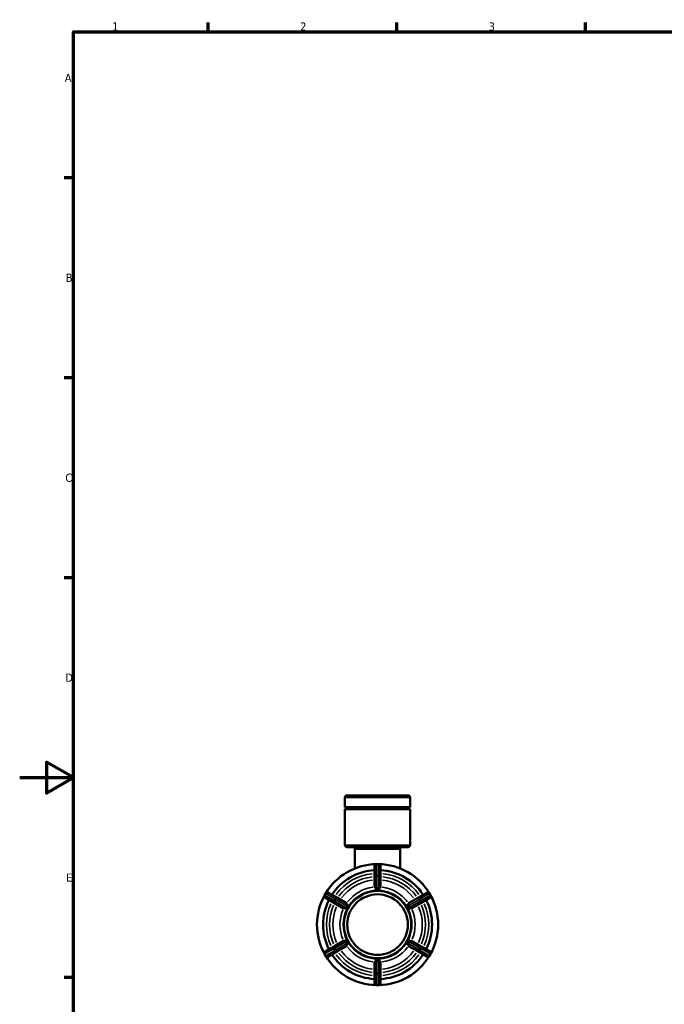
# Model space of a CAD drawing. Header units: millimetres. Extents: x 0 to 902, y -116 to 594.
# Tile 4 of 8: x 0 to 239, y 213 to 578. Entities that reach past the tile are written whole.
import ezdxf

# ---------------------------------------------------------------- set-up
doc = ezdxf.new("R2010")
doc.units = ezdxf.units.MM
for name, color, linetype, lineweight in [('Border (ANSI)', 7, 'Continuous', 70), ('Visible (ANSI)', 7, 'Continuous', 50), ('Visible Narrow (ANSI)', 7, 'Continuous', 35)]:
    doc.layers.add(name, color=color, linetype=linetype, lineweight=lineweight)
doc.styles.add('Note Text (ANSI)', font='tahoma.ttf')

# ---------------------------------------------------------------- blocks, each defined once
blk = doc.blocks.new('Borders Default Border')
at = {"layer": 'Border (ANSI)'}
for p, q in [((70.08, 574), (70.08, 577.45)), ((140.17, 574), (140.17, 577.45)), ((210.25, 574), (210.25, 577.45)), ((20, 519.75), (16.55, 519.75)), ((20, 445.5), (16.55, 445.5)), ((20, 371.25), (16.55, 371.25)), ((20, 222.75), (16.55, 222.75))]:
    blk.add_line(p, q, dxfattribs=at)
at = {"layer": 'Border (ANSI)', "flags": 128}
for points in [[(20, 20), (20, 574), (821, 574), (821, 20), (20, 20)], [(0, 297), (20, 297), (10, 302.77), (10, 291.23), (20, 297)]]:
    blk.add_lwpolyline(points, dxfattribs=at)
at = {"layer": 'Border (ANSI)', "char_height": 3.05, "attachment_point": 7, "style": 'Note Text (ANSI)'}
for s, insert in [('1', (34.35, 574.4)), ('2', (104.2, 574.4)), ('3', (174.26, 574.34)), ('A', (16.78, 555.35)), ('B', (17.15, 481.1)), ('C', (16.95, 406.8)), ('D', (16.96, 332.6)), ('E', (17.21, 258.35))]:
    blk.add_mtext(s, dxfattribs=dict(at, insert=insert))

msp = doc.modelspace()

# ---------------------------------------------------------------- linework, layer by layer
at = {"layer": 'Visible (ANSI)'}
for p, q in [((120.848, 286), (120.848, 289.677)), ((121.598, 290.427), (144.319, 290.427)), ((145.069, 286), (145.069, 289.677)), ((145.069, 286), (120.848, 286)), ((145.069, 285.255), (120.848, 285.255)), ((120.848, 271.977), (120.848, 285.255)), ((145.069, 271.977), (145.069, 285.255)), ((144.319, 271.227), (121.598, 271.227)), ((124.575, 263.307), (124.575, 270.477)), ((141.342, 263.307), (141.342, 270.477)), ((131.834, 264.177), (131.834, 260.315)), ((133.334, 264.927), (132.584, 264.927)), ((134.084, 260.315), (134.084, 264.177)), ((131.834, 260.315), (131.834, 256.399)), ((134.084, 256.399), (134.084, 260.315)), ((113.66, 254.002), (113.285, 253.353)), ((113.56, 252.328), (116.905, 250.397)), ((118.03, 252.346), (114.685, 254.277)), ((121.422, 250.387), (118.03, 252.346)), ((131.834, 255.187), (131.834, 255.191)), ((132.959, 255.187), (131.834, 255.187)), ((134.084, 255.187), (132.959, 255.187)), ((134.084, 255.191), (134.084, 255.187)), ((147.887, 252.346), (144.496, 250.387)), ((151.232, 254.277), (147.887, 252.346)), ((149.012, 250.397), (152.357, 252.328)), ((152.632, 253.353), (152.257, 254.002)), ((116.905, 250.397), (120.297, 248.439)), ((121.909, 248.807), (121.346, 247.833)), ((122.471, 249.781), (121.909, 248.807)), ((122.467, 249.783), (122.471, 249.781)), ((143.446, 249.781), (143.45, 249.783)), ((144.009, 248.807), (143.446, 249.781)), ((144.571, 247.833), (144.009, 248.807)), ((145.621, 248.439), (149.012, 250.397)), ((121.346, 247.833), (121.342, 247.835)), ((144.575, 247.835), (144.571, 247.833)), ((116.905, 234.458), (113.56, 232.527)), ((120.297, 236.416), (116.905, 234.458)), ((118.03, 232.509), (121.422, 234.467)), ((121.342, 237.02), (121.346, 237.022)), ((121.346, 237.022), (121.909, 236.048)), ((121.909, 236.048), (122.471, 235.073)), ((122.471, 235.073), (122.467, 235.071)), ((143.446, 235.073), (144.009, 236.048)), ((143.45, 235.071), (143.446, 235.073)), ((144.009, 236.048), (144.571, 237.022)), ((144.496, 234.467), (147.887, 232.509)), ((144.571, 237.022), (144.575, 237.02)), ((149.012, 234.458), (145.621, 236.416)), ((152.357, 232.527), (149.012, 234.458)), ((113.285, 231.502), (113.66, 230.853)), ((114.685, 230.578), (118.03, 232.509)), ((147.887, 232.509), (151.232, 230.578)), ((152.257, 230.853), (152.632, 231.502)), ((131.834, 229.668), (132.959, 229.668)), ((131.834, 229.664), (131.834, 229.668)), ((131.834, 228.456), (131.834, 224.54)), ((132.959, 229.668), (134.084, 229.668)), ((134.084, 229.668), (134.084, 229.664)), ((134.084, 224.54), (134.084, 228.456)), ((131.834, 224.54), (131.834, 220.677)), ((134.084, 220.677), (134.084, 224.54)), ((132.584, 219.927), (133.334, 219.927))]:
    msp.add_line(p, q, dxfattribs=at)
for radius in [12.5, 11.25]:
    msp.add_circle((132.959, 242.427), radius, dxfattribs=at)
for centre, radius, start, end in [((121.598, 289.677), 0.75, 90, 180), ((144.319, 289.677), 0.75, 0, 90), ((120.848, 285.627), 0.373, 270, 90), ((145.069, 285.627), 0.373, 90, 270), ((121.598, 271.977), 0.75, 180, 270), ((123.825, 270.477), 0.75, 0, 90), ((142.092, 270.477), 0.75, 90, 180), ((144.319, 271.977), 0.75, 270, 0), ((132.959, 242.427), 22.5, 91.1679, 148.8321), ((132.584, 264.177), 0.75, 90, 180), ((133.334, 264.177), 0.75, 0, 90), ((132.959, 242.427), 22.5, 31.1679, 88.8321), ((132.959, 242.427), 20.25, 93.18474, 146.81526), ((132.959, 242.427), 20.25, 33.18474, 86.81526), ((132.959, 242.427), 22.5, 151.1679, 208.8321), ((113.935, 252.978), 0.75, 150, 240), ((114.31, 253.627), 0.75, 60, 150), ((151.607, 253.627), 0.75, 30, 120), ((151.982, 252.978), 0.75, 300, 30), ((132.959, 242.427), 22.5, 331.1679, 28.8321), ((132.959, 242.427), 20.25, 153.18474, 206.81526), ((132.959, 242.427), 20.25, 333.18474, 26.81526), ((113.935, 231.877), 0.75, 120, 210), ((114.31, 231.228), 0.75, 210, 300), ((132.959, 242.427), 22.5, 211.1679, 268.8321), ((132.959, 242.427), 20.25, 213.18474, 266.81526), ((132.959, 242.427), 22.5, 271.1679, 328.8321), ((132.959, 242.427), 20.25, 273.18474, 326.81526), ((151.607, 231.228), 0.75, 240, 330), ((151.982, 231.877), 0.75, 330, 60), ((132.584, 220.677), 0.75, 180, 270), ((133.334, 220.677), 0.75, 270, 0)]:
    msp.add_arc(centre, radius, start, end, dxfattribs=at)
for points, knots in [([(131.852, 256.35), (131.841, 256.364), (131.835, 256.379), (131.834, 256.393), (131.834, 256.395), (131.834, 256.397), (131.834, 256.399)], [0.472369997, 0.472369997, 0.472369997, 0.472369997, 0.489041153, 0.489041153, 0.489041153, 0.491125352, 0.491125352, 0.491125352, 0.491125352]), ([(132.584, 255.817), (132.566, 255.816), (132.549, 255.817), (132.502, 255.825), (132.469, 255.836), (132.346, 255.899), (132.254, 255.975), (132.081, 256.125), (132.007, 256.194), (131.904, 256.294), (131.871, 256.327), (131.852, 256.35)], [-0.15818524, -0.15818524, -0.15818524, -0.15818524, -0.14854563, -0.14854563, -0.13171415, -0.13171415, -0.09531334, -0.09531334, -0.06049053, -0.06049053, -0.0325611, -0.0325611, -0.0325611, -0.0325611]), ([(134.065, 256.35), (134.055, 256.338), (134.041, 256.323), (133.977, 256.257), (133.906, 256.19), (133.742, 256.042), (133.655, 255.967), (133.543, 255.887), (133.501, 255.861), (133.432, 255.831), (133.405, 255.823), (133.362, 255.817), (133.348, 255.817), (133.334, 255.817)], [-0.33205766, -0.33205766, -0.33205766, -0.33205766, -0.31354731, -0.31354731, -0.26028691, -0.26028691, -0.20670531, -0.20670531, -0.18078754, -0.18078754, -0.16518704, -0.16518704, -0.15708707, -0.15708707, -0.15708707, -0.15708707]), ([(134.084, 256.399), (134.084, 256.397), (134.083, 256.395), (134.083, 256.393), (134.082, 256.379), (134.076, 256.364), (134.065, 256.35)], [0.486956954, 0.486956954, 0.486956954, 0.486956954, 0.489041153, 0.489041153, 0.489041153, 0.50571231, 0.50571231, 0.50571231, 0.50571231]), ([(131.834, 255.191), (131.87, 255.19), (131.906, 255.19), (132.288, 255.186), (132.638, 255.187), (132.959, 255.187)], [0.30727938, 0.30727938, 0.30727938, 0.30727938, 0.31748099, 0.31748099, 0.41372846, 0.41372846, 0.41372846, 0.41372846]), ([(133.334, 255.817), (133.205, 255.824), (133.079, 255.827), (132.959, 255.827), (132.838, 255.827), (132.712, 255.824), (132.584, 255.817)], [-0.03617173, -0.03617173, -0.03617173, -0.03617173, 0, 0, 0, 0.03617173, 0.03617173, 0.03617173, 0.03617173]), ([(132.959, 255.187), (133.279, 255.187), (133.629, 255.186), (134.011, 255.19), (134.047, 255.19), (134.084, 255.191)], [0.41372846, 0.41372846, 0.41372846, 0.41372846, 0.50997593, 0.50997593, 0.52017754, 0.52017754, 0.52017754, 0.52017754]), ([(121.175, 248.798), (121.168, 248.783), (121.159, 248.77), (121.129, 248.732), (121.101, 248.707), (120.976, 248.628), (120.851, 248.582), (120.625, 248.507), (120.531, 248.478), (120.412, 248.444), (120.374, 248.435), (120.348, 248.431)], [-0.18373827, -0.18373827, -0.18373827, -0.18373827, -0.17195654, -0.17195654, -0.1491736, -0.1491736, -0.10027516, -0.10027516, -0.0591123, -0.0591123, -0.03306977, -0.03306977, -0.03306977, -0.03306977]), ([(121.55, 249.447), (121.48, 249.339), (121.414, 249.232), (121.354, 249.127), (121.294, 249.023), (121.233, 248.912), (121.175, 248.798)], [-0.03617173, -0.03617173, -0.03617173, -0.03617173, 0, 0, 0, 0.03617173, 0.03617173, 0.03617173, 0.03617173]), ([(121.342, 247.835), (121.361, 247.866), (121.38, 247.897), (121.574, 248.226), (121.748, 248.529), (121.909, 248.807)], [0.30727938, 0.30727938, 0.30727938, 0.30727938, 0.31748099, 0.31748099, 0.41372846, 0.41372846, 0.41372846, 0.41372846]), ([(121.422, 250.387), (121.423, 250.386), (121.425, 250.385), (121.426, 250.384), (121.438, 250.376), (121.448, 250.364), (121.454, 250.347)], [0.486956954, 0.486956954, 0.486956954, 0.486956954, 0.489041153, 0.489041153, 0.489041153, 0.505712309, 0.505712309, 0.505712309, 0.505712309]), ([(121.454, 250.347), (121.459, 250.335), (121.464, 250.319), (121.487, 250.241), (121.508, 250.152), (121.554, 249.94), (121.577, 249.826), (121.593, 249.678), (121.596, 249.626), (121.588, 249.54), (121.58, 249.508), (121.563, 249.469), (121.557, 249.458), (121.55, 249.447)], [-0.34177184, -0.34177184, -0.34177184, -0.34177184, -0.32822558, -0.32822558, -0.2833916, -0.2833916, -0.23650315, -0.23650315, -0.21108585, -0.21108585, -0.19013834, -0.19013834, -0.18078379, -0.18078379, -0.18078379, -0.18078379]), ([(121.909, 248.807), (122.069, 249.085), (122.245, 249.387), (122.432, 249.72), (122.45, 249.752), (122.467, 249.783)], [0.41372846, 0.41372846, 0.41372846, 0.41372846, 0.50997593, 0.50997593, 0.52017754, 0.52017754, 0.52017754, 0.52017754]), ([(143.45, 249.783), (143.467, 249.752), (143.485, 249.72), (143.672, 249.387), (143.848, 249.085), (144.009, 248.807)], [0.30727938, 0.30727938, 0.30727938, 0.30727938, 0.31748099, 0.31748099, 0.41372846, 0.41372846, 0.41372846, 0.41372846]), ([(144.009, 248.807), (144.169, 248.529), (144.343, 248.226), (144.537, 247.897), (144.556, 247.866), (144.575, 247.835)], [0.41372846, 0.41372846, 0.41372846, 0.41372846, 0.50997593, 0.50997593, 0.52017754, 0.52017754, 0.52017754, 0.52017754]), ([(144.367, 249.447), (144.358, 249.461), (144.35, 249.476), (144.333, 249.521), (144.326, 249.557), (144.319, 249.704), (144.343, 249.834), (144.39, 250.068), (144.412, 250.165), (144.443, 250.285), (144.453, 250.322), (144.463, 250.347)], [-0.18191806, -0.18191806, -0.18191806, -0.18191806, -0.16973428, -0.16973428, -0.14779047, -0.14779047, -0.09974817, -0.09974817, -0.05886536, -0.05886536, -0.03298317, -0.03298317, -0.03298317, -0.03298317]), ([(144.742, 248.798), (144.684, 248.912), (144.623, 249.023), (144.563, 249.127), (144.503, 249.232), (144.437, 249.339), (144.367, 249.447)], [0.791285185, 0.791285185, 0.791285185, 0.791285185, 0.827456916, 0.827456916, 0.827456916, 0.863628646, 0.863628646, 0.863628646, 0.863628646]), ([(144.463, 250.347), (144.469, 250.364), (144.479, 250.376), (144.491, 250.384), (144.492, 250.385), (144.494, 250.386), (144.496, 250.387)], [0.472369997, 0.472369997, 0.472369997, 0.472369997, 0.489041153, 0.489041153, 0.489041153, 0.491125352, 0.491125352, 0.491125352, 0.491125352]), ([(145.569, 248.431), (145.543, 248.435), (145.504, 248.445), (145.367, 248.483), (145.248, 248.52), (145.027, 248.597), (144.924, 248.638), (144.812, 248.71), (144.786, 248.735), (144.757, 248.772), (144.749, 248.784), (144.742, 248.798)], [-0.34054011, -0.34054011, -0.34054011, -0.34054011, -0.31388903, -0.31388903, -0.26301956, -0.26301956, -0.2173768, -0.2173768, -0.19422831, -0.19422831, -0.1830329, -0.1830329, -0.1830329, -0.1830329]), ([(120.348, 248.431), (120.33, 248.428), (120.314, 248.43), (120.301, 248.436), (120.3, 248.437), (120.298, 248.438), (120.297, 248.439)], [0.472369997, 0.472369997, 0.472369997, 0.472369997, 0.489041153, 0.489041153, 0.489041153, 0.491125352, 0.491125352, 0.491125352, 0.491125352]), ([(145.621, 248.439), (145.619, 248.438), (145.617, 248.437), (145.616, 248.436), (145.603, 248.43), (145.587, 248.428), (145.569, 248.431)], [0.486956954, 0.486956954, 0.486956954, 0.486956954, 0.489041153, 0.489041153, 0.489041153, 0.505712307, 0.505712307, 0.505712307, 0.505712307]), ([(120.297, 236.416), (120.298, 236.417), (120.3, 236.418), (120.301, 236.419), (120.314, 236.425), (120.33, 236.427), (120.348, 236.424)], [0.486956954, 0.486956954, 0.486956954, 0.486956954, 0.489041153, 0.489041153, 0.489041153, 0.505712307, 0.505712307, 0.505712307, 0.505712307]), ([(120.348, 236.424), (120.375, 236.42), (120.413, 236.41), (120.551, 236.371), (120.669, 236.335), (120.89, 236.257), (120.994, 236.217), (121.105, 236.145), (121.132, 236.12), (121.16, 236.083), (121.168, 236.07), (121.175, 236.057)], [-0.34054011, -0.34054011, -0.34054011, -0.34054011, -0.31388903, -0.31388903, -0.26301956, -0.26301956, -0.2173768, -0.2173768, -0.19422831, -0.19422831, -0.1830329, -0.1830329, -0.1830329, -0.1830329]), ([(121.175, 236.057), (121.233, 235.942), (121.294, 235.832), (121.354, 235.727), (121.414, 235.623), (121.48, 235.516), (121.55, 235.408)], [0.791285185, 0.791285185, 0.791285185, 0.791285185, 0.827456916, 0.827456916, 0.827456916, 0.863628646, 0.863628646, 0.863628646, 0.863628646]), ([(121.909, 236.048), (121.748, 236.326), (121.574, 236.629), (121.38, 236.957), (121.361, 236.989), (121.342, 237.02)], [0.41372846, 0.41372846, 0.41372846, 0.41372846, 0.50997593, 0.50997593, 0.52017754, 0.52017754, 0.52017754, 0.52017754]), ([(121.454, 234.508), (121.448, 234.491), (121.438, 234.479), (121.426, 234.47), (121.425, 234.469), (121.423, 234.468), (121.422, 234.467)], [0.472369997, 0.472369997, 0.472369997, 0.472369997, 0.489041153, 0.489041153, 0.489041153, 0.491125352, 0.491125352, 0.491125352, 0.491125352]), ([(121.55, 235.408), (121.559, 235.393), (121.567, 235.378), (121.584, 235.334), (121.591, 235.298), (121.598, 235.151), (121.575, 235.02), (121.527, 234.787), (121.505, 234.69), (121.474, 234.57), (121.464, 234.533), (121.454, 234.508)], [-0.18191806, -0.18191806, -0.18191806, -0.18191806, -0.16973428, -0.16973428, -0.14779047, -0.14779047, -0.09974817, -0.09974817, -0.05886536, -0.05886536, -0.03298317, -0.03298317, -0.03298317, -0.03298317]), ([(122.467, 235.071), (122.45, 235.103), (122.432, 235.135), (122.245, 235.468), (122.069, 235.77), (121.909, 236.048)], [0.30727938, 0.30727938, 0.30727938, 0.30727938, 0.31748099, 0.31748099, 0.41372846, 0.41372846, 0.41372846, 0.41372846]), ([(144.009, 236.048), (143.848, 235.77), (143.672, 235.468), (143.485, 235.135), (143.467, 235.103), (143.45, 235.071)], [0.41372846, 0.41372846, 0.41372846, 0.41372846, 0.50997593, 0.50997593, 0.52017754, 0.52017754, 0.52017754, 0.52017754]), ([(144.575, 237.02), (144.556, 236.989), (144.537, 236.957), (144.343, 236.629), (144.169, 236.326), (144.009, 236.048)], [0.30727938, 0.30727938, 0.30727938, 0.30727938, 0.31748099, 0.31748099, 0.41372846, 0.41372846, 0.41372846, 0.41372846]), ([(144.463, 234.508), (144.458, 234.52), (144.453, 234.536), (144.43, 234.614), (144.409, 234.703), (144.363, 234.914), (144.34, 235.029), (144.324, 235.177), (144.321, 235.228), (144.329, 235.315), (144.337, 235.346), (144.354, 235.385), (144.36, 235.397), (144.367, 235.408)], [-0.34177184, -0.34177184, -0.34177184, -0.34177184, -0.32822558, -0.32822558, -0.2833916, -0.2833916, -0.23650315, -0.23650315, -0.21108585, -0.21108585, -0.19013834, -0.19013834, -0.18078379, -0.18078379, -0.18078379, -0.18078379]), ([(144.367, 235.408), (144.437, 235.516), (144.503, 235.623), (144.563, 235.727), (144.623, 235.832), (144.684, 235.942), (144.742, 236.057)], [-0.03617173, -0.03617173, -0.03617173, -0.03617173, 0, 0, 0, 0.03617173, 0.03617173, 0.03617173, 0.03617173]), ([(144.496, 234.467), (144.494, 234.468), (144.492, 234.469), (144.491, 234.47), (144.479, 234.479), (144.469, 234.491), (144.463, 234.508)], [0.486956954, 0.486956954, 0.486956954, 0.486956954, 0.489041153, 0.489041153, 0.489041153, 0.505712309, 0.505712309, 0.505712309, 0.505712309]), ([(144.742, 236.057), (144.749, 236.072), (144.758, 236.085), (144.788, 236.123), (144.816, 236.148), (144.941, 236.227), (145.066, 236.272), (145.292, 236.348), (145.386, 236.377), (145.505, 236.41), (145.543, 236.42), (145.569, 236.424)], [-0.18373827, -0.18373827, -0.18373827, -0.18373827, -0.17195654, -0.17195654, -0.1491736, -0.1491736, -0.10027516, -0.10027516, -0.0591123, -0.0591123, -0.03306977, -0.03306977, -0.03306977, -0.03306977]), ([(145.569, 236.424), (145.587, 236.427), (145.603, 236.425), (145.616, 236.419), (145.617, 236.418), (145.619, 236.417), (145.621, 236.416)], [0.472369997, 0.472369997, 0.472369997, 0.472369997, 0.489041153, 0.489041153, 0.489041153, 0.491125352, 0.491125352, 0.491125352, 0.491125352]), ([(132.959, 229.668), (132.638, 229.668), (132.288, 229.669), (131.906, 229.665), (131.87, 229.664), (131.834, 229.664)], [0.41372846, 0.41372846, 0.41372846, 0.41372846, 0.50997593, 0.50997593, 0.52017754, 0.52017754, 0.52017754, 0.52017754]), ([(131.834, 228.456), (131.834, 228.458), (131.834, 228.46), (131.834, 228.462), (131.835, 228.476), (131.841, 228.49), (131.852, 228.504)], [0.486956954, 0.486956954, 0.486956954, 0.486956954, 0.489041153, 0.489041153, 0.489041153, 0.50571231, 0.50571231, 0.50571231, 0.50571231]), ([(131.852, 228.504), (131.862, 228.517), (131.876, 228.532), (131.94, 228.598), (132.011, 228.665), (132.175, 228.813), (132.262, 228.887), (132.374, 228.967), (132.416, 228.994), (132.485, 229.023), (132.512, 229.032), (132.555, 229.038), (132.569, 229.038), (132.584, 229.037)], [-0.33205766, -0.33205766, -0.33205766, -0.33205766, -0.31354731, -0.31354731, -0.26028691, -0.26028691, -0.20670531, -0.20670531, -0.18078754, -0.18078754, -0.16518704, -0.16518704, -0.15708707, -0.15708707, -0.15708707, -0.15708707]), ([(132.584, 229.037), (132.712, 229.031), (132.838, 229.028), (132.959, 229.028), (133.079, 229.028), (133.205, 229.031), (133.334, 229.037)], [0.791285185, 0.791285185, 0.791285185, 0.791285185, 0.827456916, 0.827456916, 0.827456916, 0.863628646, 0.863628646, 0.863628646, 0.863628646]), ([(134.084, 229.664), (134.047, 229.664), (134.011, 229.665), (133.629, 229.669), (133.279, 229.668), (132.959, 229.668)], [0.30727938, 0.30727938, 0.30727938, 0.30727938, 0.31748099, 0.31748099, 0.41372846, 0.41372846, 0.41372846, 0.41372846]), ([(133.334, 229.037), (133.351, 229.038), (133.368, 229.037), (133.415, 229.03), (133.448, 229.019), (133.571, 228.956), (133.663, 228.88), (133.836, 228.729), (133.91, 228.66), (134.014, 228.561), (134.046, 228.528), (134.065, 228.504)], [-0.15818524, -0.15818524, -0.15818524, -0.15818524, -0.14854563, -0.14854563, -0.13171415, -0.13171415, -0.09531334, -0.09531334, -0.06049053, -0.06049053, -0.0325611, -0.0325611, -0.0325611, -0.0325611]), ([(134.065, 228.504), (134.076, 228.49), (134.082, 228.476), (134.083, 228.462), (134.083, 228.46), (134.084, 228.458), (134.084, 228.456)], [0.472369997, 0.472369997, 0.472369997, 0.472369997, 0.489041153, 0.489041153, 0.489041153, 0.491125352, 0.491125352, 0.491125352, 0.491125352])]:
    msp.add_open_spline(points, degree=3, knots=knots, dxfattribs=at)
at = {"layer": 'Visible Narrow (ANSI)'}
for p, q in [((144.92, 289.677), (120.997, 289.677)), ((120.997, 271.977), (144.92, 271.977)), ((141.239, 270.477), (124.678, 270.477)), ((132.584, 264.927), (132.584, 264.836)), ((132.584, 261.158), (132.584, 264.634)), ((132.621, 264.827), (133.296, 264.827)), ((133.334, 264.836), (133.334, 264.927)), ((133.334, 264.634), (133.334, 261.158)), ((132.584, 260.95), (132.584, 260.542)), ((132.584, 256.052), (132.584, 260.28)), ((133.296, 260.965), (132.621, 260.965)), ((132.621, 260.514), (133.296, 260.514)), ((133.334, 260.542), (133.334, 260.95)), ((133.334, 260.28), (133.334, 256.052)), ((113.286, 253.352), (113.364, 253.307)), ((113.391, 253.335), (113.729, 253.919)), ((116.55, 251.468), (113.54, 253.206)), ((113.739, 253.957), (113.661, 254.002)), ((113.915, 253.855), (116.925, 252.117)), ((148.992, 252.117), (152.002, 253.855)), ((152.377, 253.206), (149.367, 251.468)), ((152.256, 254.002), (152.178, 253.957)), ((152.188, 253.919), (152.526, 253.335)), ((152.553, 253.307), (152.631, 253.352)), ((116.73, 251.364), (117.083, 251.16)), ((117.074, 251.988), (116.736, 251.404)), ((117.458, 251.81), (117.105, 252.013)), ((117.126, 251.179), (117.463, 251.763)), ((120.972, 248.915), (117.311, 251.029)), ((117.686, 251.678), (121.347, 249.565)), ((144.57, 249.565), (148.231, 251.678)), ((148.606, 251.029), (144.945, 248.915)), ((148.454, 251.763), (148.791, 251.179)), ((148.812, 252.013), (148.459, 251.81)), ((148.834, 251.16), (149.187, 251.364)), ((149.181, 251.404), (148.844, 251.988)), ((117.311, 233.826), (120.972, 235.94)), ((121.347, 235.29), (117.686, 233.177)), ((148.231, 233.177), (144.57, 235.29)), ((144.945, 235.94), (148.606, 233.826)), ((113.364, 231.548), (113.286, 231.502)), ((113.729, 230.935), (113.391, 231.52)), ((113.54, 231.649), (116.55, 233.387)), ((113.661, 230.853), (113.739, 230.898)), ((116.925, 232.737), (113.915, 230.999)), ((117.083, 233.695), (116.73, 233.491)), ((116.736, 233.451), (117.074, 232.866)), ((117.105, 232.842), (117.458, 233.045)), ((117.463, 233.092), (117.126, 233.676)), ((148.791, 233.676), (148.454, 233.092)), ((148.459, 233.045), (148.812, 232.842)), ((149.187, 233.491), (148.834, 233.695)), ((148.844, 232.866), (149.181, 233.451)), ((152.002, 230.999), (148.992, 232.737)), ((149.367, 233.387), (152.377, 231.649)), ((152.178, 230.898), (152.256, 230.853)), ((152.526, 231.52), (152.188, 230.935)), ((152.631, 231.502), (152.553, 231.548)), ((132.584, 224.575), (132.584, 228.803)), ((133.334, 228.803), (133.334, 224.575)), ((132.584, 224.312), (132.584, 223.905)), ((132.584, 220.221), (132.584, 223.697)), ((133.296, 224.34), (132.621, 224.34)), ((132.621, 223.89), (133.296, 223.89)), ((133.334, 223.905), (133.334, 224.312)), ((133.334, 223.697), (133.334, 220.221)), ((132.584, 220.018), (132.584, 219.928)), ((133.296, 220.028), (132.621, 220.028)), ((133.334, 219.928), (133.334, 220.018))]:
    msp.add_line(p, q, dxfattribs=at)
for radius, start, end in [(19, 96.05505, 143.94495), (17.834, 96.25502, 143.74498), (17.834, 36.25502, 83.74498), (19, 36.05505, 83.94495), (16.627, 96.49174, 143.50826), (13.967, 97.0892, 142.9108), (13.967, 37.0892, 82.9108), (16.627, 36.49174, 83.50826), (12.759, 93, 147), (12.759, 33, 87), (19, 156.05505, 203.94495), (17.834, 156.25502, 203.74498), (16.627, 156.49174, 203.50826), (16.627, 336.49174, 23.50826), (17.834, 336.25502, 23.74498), (19, 336.05505, 23.94495), (13.967, 157.0892, 202.9108), (12.759, 153, 207), (12.759, 333, 27), (13.967, 337.0892, 22.9108), (13.967, 217.0892, 262.9108), (12.759, 213, 267), (12.759, 273, 327), (13.967, 277.0892, 322.9108), (19, 216.05505, 263.94495), (17.834, 216.25502, 263.74498), (16.627, 216.49174, 263.50826), (16.627, 276.49174, 323.50826), (17.834, 276.25502, 323.74498), (19, 276.05505, 323.94495)]:
    msp.add_arc((132.959, 242.427), radius, start, end, dxfattribs=at)
for centre, major_axis, ratio, start_param, end_param in [((132.584, 264.177), (-0.75, 0), 0.8660254, 4.7909288, 6.2046455), ((133.334, 264.177), (0.75, 0), 0.8660254, 0.0785398, 1.4922565), ((132.584, 260.315), (-0.75, 0), 0.8660254, 4.7909288, 6.2046455), ((132.584, 260.315), (-0.75, 0), 0.2656942, 4.7909288, 6.2046455), ((133.334, 260.315), (0.75, 0), 0.8660254, 0.0785398, 1.4922565), ((133.334, 260.315), (0.75, 0), 0.2656942, 0.0785398, 1.4922565), ((113.935, 252.978), (-0.375, -0.65), 0.8660254, 4.7909288, 6.2046455), ((114.31, 253.627), (0.375, 0.65), 0.8660254, 0.0785398, 1.4922565), ((117.655, 251.696), (0.375, 0.65), 0.8660254, 0.0785398, 1.4922565), ((117.655, 251.696), (0.375, 0.65), 0.2656942, 0.0785398, 1.4922565), ((148.262, 251.696), (-0.375, 0.65), 0.2656942, 4.7909288, 6.2046455), ((148.262, 251.696), (-0.375, 0.65), 0.8660254, 4.7909288, 6.2046455), ((151.607, 253.627), (-0.375, 0.65), 0.8660254, 4.7909288, 6.2046455), ((151.982, 252.978), (0.375, -0.65), 0.8660254, 0.0785398, 1.4922565), ((117.28, 251.046), (-0.375, -0.65), 0.8660254, 4.7909288, 6.2046455), ((117.28, 251.046), (-0.375, -0.65), 0.2656942, 4.7909288, 6.2046455), ((148.637, 251.046), (0.375, -0.65), 0.2656942, 0.0785398, 1.4922565), ((148.637, 251.046), (0.375, -0.65), 0.8660254, 0.0785398, 1.4922565), ((117.28, 233.808), (-0.375, 0.65), 0.8660254, 0.0785398, 1.4922565), ((117.28, 233.808), (-0.375, 0.65), 0.2656942, 0.0785398, 1.4922565), ((148.637, 233.808), (0.375, 0.65), 0.2656942, 4.7909288, 6.2046455), ((148.637, 233.808), (0.375, 0.65), 0.8660254, 4.7909288, 6.2046455), ((113.935, 231.877), (-0.375, 0.65), 0.8660254, 0.0785398, 1.4922565), ((114.31, 231.228), (0.375, -0.65), 0.8660254, 4.7909288, 6.2046455), ((117.655, 233.159), (0.375, -0.65), 0.8660254, 4.7909288, 6.2046455), ((117.655, 233.159), (0.375, -0.65), 0.2656942, 4.7909288, 6.2046455), ((148.262, 233.159), (-0.375, -0.65), 0.2656942, 0.0785398, 1.4922565), ((148.262, 233.159), (-0.375, -0.65), 0.8660254, 0.0785398, 1.4922565), ((151.607, 231.228), (-0.375, -0.65), 0.8660254, 0.0785398, 1.4922565), ((151.982, 231.877), (0.375, 0.65), 0.8660254, 4.7909288, 6.2046455), ((132.584, 224.54), (-0.75, 0), 0.2656942, 0.0785398, 1.4922565), ((132.584, 224.54), (-0.75, 0), 0.8660254, 0.0785398, 1.4922565), ((133.334, 224.54), (0.75, 0), 0.2656942, 4.7909288, 6.2046455), ((133.334, 224.54), (0.75, 0), 0.8660254, 4.7909288, 6.2046455), ((132.584, 220.677), (-0.75, 0), 0.8660254, 0.0785398, 1.4922565), ((133.334, 220.677), (0.75, 0), 0.8660254, 4.7909288, 6.2046455)]:
    msp.add_ellipse(centre, major_axis=major_axis, ratio=ratio, start_param=start_param, end_param=end_param, dxfattribs=at)

# ---------------------------------------------------------------- block references
msp.add_blockref('Borders Default Border', (0, 0))

doc.saveas('drawing.dxf')
